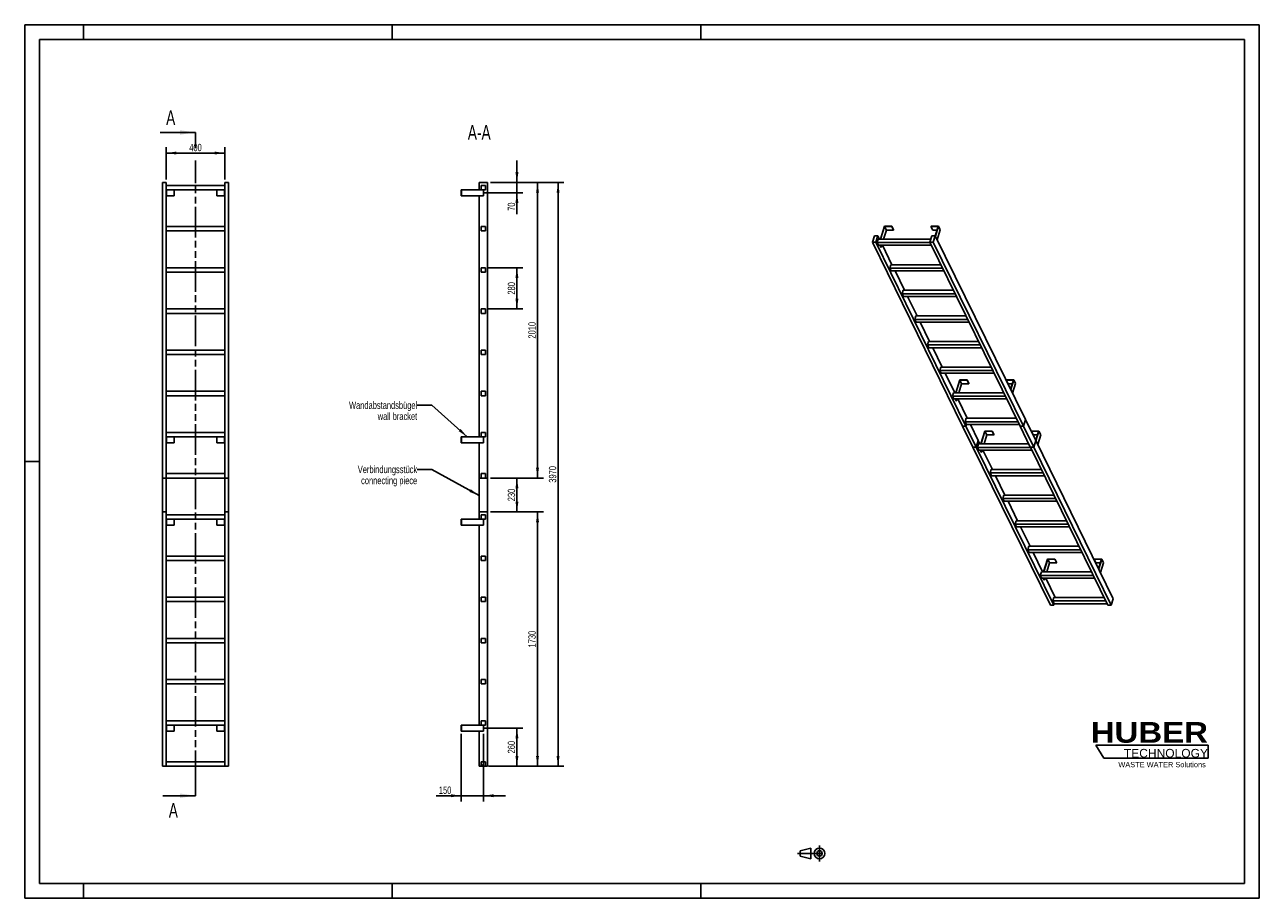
# Model space of a CAD drawing. Header units: millimetres. Extents: x 0 to 8400, y 0 to 5940.
import ezdxf

# ---------------------------------------------------------------- set-up
doc = ezdxf.new("R2010")
doc.units = ezdxf.units.MM
doc.header["$LTSCALE"] = 462
doc.linetypes.add('CENTER', pattern=[0.6, 0.375, -0.075, 0.075, -0.075])
doc.linetypes.add('PHANTOM', pattern=[0.8, 0.45, -0.05, 0.1, -0.05, 0.1, -0.05])
doc.layers.get('0').update_dxf_attribs({"linetype": 'CONTINUOUS'})
for name, color, linetype in [('050_DIMENSIONING', 7, 'CONTINUOUS'), ('053_NOTES', 7, 'CONTINUOUS'), ('HATCHING_BL0', 7, 'CONTINUOUS'), ('HUBER_Logo_BL1', 7, 'CONTINUOUS')]:
    doc.layers.add(name, color=color, linetype=linetype)
doc.styles.get("Standard").update_dxf_attribs({"font": 'txt', "width": 0.7})
doc.styles.add('TEXTSTYLE_2', font='ariblk.ttf')
doc.styles.add('TEXTSTYLE_3', font='arial.ttf')
doc.dimstyles.new('DIMSTYLE_1', dxfattribs={"dimtxt": 50, "dimasz": 70, "dimexe": 2, "dimexo": 1, "dimtad": 1, "dimdec": 1, "dimtxsty": 'STANDARD', "dimblk": '_FILLED', "dimblk1": '_FILLED', "dimblk2": '_FILLED', "dimcen": 0.09, "dimazin": 2, "dimtp": 0.5, "dimtm": 0.5, "dimtfac": 1, "dimtdec": 1, "dimtofl": 0, "dimtmove": 0, "dimatfit": 3, "dimldrblk": '_FILLED', "dimfxl": 1, "dimtolj": 1, "dimarcsym": 0})
doc.dimstyles.new('DIMSTYLE_2', dxfattribs={"dimtxt": 50, "dimasz": 70, "dimexe": 2, "dimexo": 1, "dimtad": 1, "dimdec": 1, "dimtxsty": 'STANDARD', "dimblk": '_FILLED', "dimblk1": '_FILLED', "dimblk2": '_FILLED', "dimcen": 0.09, "dimazin": 2, "dimtp": 0.3, "dimtm": 0.3, "dimtfac": 1, "dimtdec": 1, "dimtofl": 0, "dimtmove": 0, "dimatfit": 3, "dimldrblk": '_FILLED', "dimfxl": 1, "dimtolj": 1, "dimarcsym": 0})
doc.dimstyles.new('DIMSTYLE_3', dxfattribs={"dimtxt": 50, "dimasz": 70, "dimexe": 2, "dimexo": 1, "dimtad": 1, "dimtxsty": 'STANDARD', "dimblk": '_FILLED', "dimblk1": '_FILLED', "dimblk2": '_FILLED', "dimcen": 0.09, "dimazin": 2, "dimtp": 0.5, "dimtm": 0.5, "dimtfac": 1, "dimtofl": 0, "dimtmove": 0, "dimatfit": 3, "dimldrblk": '_FILLED', "dimfxl": 1, "dimtolj": 1, "dimarcsym": 0})
doc.dimstyles.new('DIMSTYLE_4', dxfattribs={"dimtxt": 50, "dimasz": 70, "dimexe": 2, "dimexo": 1, "dimtad": 1, "dimtxsty": 'STANDARD', "dimblk": '_FILLED', "dimblk1": '_FILLED', "dimblk2": '_FILLED', "dimcen": 0.09, "dimazin": 2, "dimtp": 2, "dimtm": 2, "dimtfac": 1, "dimtofl": 0, "dimtmove": 0, "dimatfit": 3, "dimldrblk": '_FILLED', "dimfxl": 1, "dimtolj": 1, "dimarcsym": 0})
doc.dimstyles.new('DIMSTYLE_5', dxfattribs={"dimtxt": 50, "dimasz": 70, "dimexe": 2, "dimexo": 1, "dimtad": 1, "dimtxsty": 'STANDARD', "dimblk": '_FILLED', "dimblk1": '_FILLED', "dimblk2": '_FILLED', "dimcen": 0.09, "dimazin": 2, "dimtp": 1.2, "dimtm": 1.2, "dimtfac": 1, "dimtofl": 0, "dimtmove": 0, "dimatfit": 3, "dimldrblk": '_FILLED', "dimfxl": 1, "dimtolj": 1, "dimarcsym": 0})
doc.dimstyles.new('DIMSTYLE_6', dxfattribs={"dimtxt": 50, "dimasz": 70, "dimexe": 2, "dimexo": 1, "dimtad": 1, "dimdec": 0, "dimtxsty": 'STANDARD', "dimblk": '_FILLED', "dimblk1": '_FILLED', "dimblk2": '_FILLED', "dimcen": 0.09, "dimazin": 2, "dimtp": 0.5, "dimtm": 0.5, "dimtfac": 1, "dimtdec": 0, "dimtofl": 0, "dimtmove": 0, "dimatfit": 3, "dimldrblk": '_FILLED', "dimfxl": 1, "dimtolj": 1, "dimarcsym": 0})
doc.dimstyles.get("Standard").update_dxf_attribs({"dimtxt": 50, "dimasz": 70, "dimexe": 2, "dimexo": 1, "dimtad": 1, "dimtxsty": 'STANDARD', "dimblk": '_FILLED', "dimblk1": '_FILLED', "dimblk2": '_FILLED', "dimcen": 0.09, "dimazin": 2, "dimtol": 1, "dimtp": 0.01, "dimtm": 0.01, "dimtfac": 1, "dimtofl": 0, "dimtmove": 0, "dimatfit": 3, "dimldrblk": '_FILLED', "dimfxl": 1, "dimtolj": 1, "dimarcsym": 0})

# ---------------------------------------------------------------- blocks, each defined once
blk = doc.blocks.new('HUBER_LOGO_BL1', base_point=(7675, 1007.5))
at = {"layer": 'HUBER_Logo_BL1', "color": 5, "linetype": 'CONTINUOUS'}
for p, q in [((8052.9, 1042), (7287.9, 1042)), ((7287.9, 1042), (7341.9, 952)), ((8052.9, 1042), (8052.9, 952)), ((7341.9, 952), (8052.9, 952))]:
    blk.add_line(p, q, dxfattribs=at)
at = {"layer": 'HUBER_Logo_BL1', "color": 2, "linetype": 'CONTINUOUS', "attachment_point": 3, "line_spacing_factor": 0.78}
for s, insert, char_height, width, style in [('HUBER\\P\\fArial;\\H58.5;TECHNOLOGY ', (8050.7, 1198.2), 140.4, 775.343, 'TEXTSTYLE_2'), ('WASTE WATER Solutions', (8036, 927.2), 36, 594.067, 'TEXTSTYLE_3')]:
    blk.add_mtext(s, dxfattribs=dict(at, insert=insert, char_height=char_height, width=width, style=style))
blk = doc.blocks.new('_FILLED')
at = {"color": 0, "linetype": 'BYBLOCK'}
blk.add_solid([(0, 0), (-1, 0.143), (-1, -0.143)], dxfattribs=at)
blk = doc.blocks.new('*D0')
at = {"layer": '050_DIMENSIONING', "color": 2, "linetype": 'CONTINUOUS'}
for p, q in [((962.3, 4887.4), (962.3, 5107.4)), ((962.3, 5067.4), (1162.3, 5067.4)), ((1362.3, 5067.4), (1162.3, 5067.4)), ((1362.3, 4887.4), (1362.3, 5107.4))]:
    blk.add_line(p, q, dxfattribs=at)
at = {"layer": '050_DIMENSIONING', "color": 2, "linetype": 'CONTINUOUS', "xscale": 70, "yscale": 70, "zscale": 70, "rotation": 180}
blk.add_blockref('_FILLED', (962.3, 5067.4), dxfattribs=at)
at = {"layer": '050_DIMENSIONING', "color": 2, "linetype": 'CONTINUOUS', "xscale": 70, "yscale": 70, "zscale": 70}
blk.add_blockref('_FILLED', (1362.3, 5067.4), dxfattribs=at)
at = {"layer": '050_DIMENSIONING', "color": 2, "linetype": 'CONTINUOUS', "insert": (1162.3, 5129.9), "char_height": 50, "width": 176.786, "attachment_point": 2, "line_spacing_factor": 0.9}
blk.add_mtext('400', dxfattribs=at)
blk = doc.blocks.new('*D1')
at = {"layer": '050_DIMENSIONING', "color": 2, "linetype": 'CONTINUOUS'}
for p, q in [((3120.3, 1157.4), (3389.1, 1157.4)), ((3349.1, 1157.4), (3349.1, 1027.4)), ((3349.1, 897.4), (3349.1, 1027.4)), ((3169.1, 897.4), (3389.1, 897.4))]:
    blk.add_line(p, q, dxfattribs=at)
at = {"layer": '050_DIMENSIONING', "color": 2, "linetype": 'CONTINUOUS', "xscale": 70, "yscale": 70, "zscale": 70}
for p, rotation in [((3349.1, 1157.4), 90), ((3349.1, 897.4), 270)]:
    blk.add_blockref('_FILLED', p, dxfattribs=dict(at, rotation=rotation))
at = {"layer": '050_DIMENSIONING', "color": 2, "linetype": 'CONTINUOUS', "insert": (3286.6, 1027.4), "char_height": 50, "width": 176.786, "attachment_point": 2, "rotation": 90, "line_spacing_factor": 0.9}
blk.add_mtext('260', dxfattribs=at)
blk = doc.blocks.new('*D2')
at = {"layer": '050_DIMENSIONING', "color": 2, "linetype": 'CONTINUOUS'}
for p, q in [((3349.1, 4867.4), (3349.1, 5017.4)), ((3349.1, 5017.4), (3349.1, 4832.4)), ((3125.7, 4797.4), (3389.1, 4797.4)), ((3169.1, 4867.4), (3389.1, 4867.4)), ((3349.1, 4652.5), (3349.1, 4832.4)), ((3349.1, 4797.4), (3349.1, 4652.5))]:
    blk.add_line(p, q, dxfattribs=at)
at = {"layer": '050_DIMENSIONING', "color": 2, "linetype": 'CONTINUOUS', "xscale": 70, "yscale": 70, "zscale": 70}
for p, rotation in [((3349.1, 4867.4), 270), ((3349.1, 4797.4), 90)]:
    blk.add_blockref('_FILLED', p, dxfattribs=dict(at, rotation=rotation))
at = {"layer": '050_DIMENSIONING', "color": 2, "linetype": 'CONTINUOUS', "insert": (3286.6, 4731.1), "char_height": 50, "width": 117.857, "attachment_point": 3, "rotation": 90, "line_spacing_factor": 0.9}
blk.add_mtext('70', dxfattribs=at)
blk = doc.blocks.new('*D3')
at = {"layer": '050_DIMENSIONING', "color": 2, "linetype": 'CONTINUOUS'}
for p, q in [((2970.6, 1117.4), (2970.6, 657.4)), ((3120.6, 1117.4), (3120.6, 657.4)), ((2970.6, 697.4), (2799.2, 697.4)), ((2799.2, 697.4), (3045.6, 697.4)), ((3270.6, 697.4), (3045.6, 697.4)), ((3120.6, 697.4), (3270.6, 697.4))]:
    blk.add_line(p, q, dxfattribs=at)
at = {"layer": '050_DIMENSIONING', "color": 2, "linetype": 'CONTINUOUS', "xscale": 70, "yscale": 70, "zscale": 70}
blk.add_blockref('_FILLED', (2970.6, 697.4), dxfattribs=at)
at = {"layer": '050_DIMENSIONING', "color": 2, "linetype": 'CONTINUOUS', "xscale": 70, "yscale": 70, "zscale": 70, "rotation": 180}
blk.add_blockref('_FILLED', (3120.6, 697.4), dxfattribs=at)
at = {"layer": '050_DIMENSIONING', "color": 2, "linetype": 'CONTINUOUS', "insert": (2902.8, 759.9), "char_height": 50, "width": 155.357, "attachment_point": 3, "line_spacing_factor": 0.9}
blk.add_mtext('150', dxfattribs=at)
blk = doc.blocks.new('*D4')
at = {"layer": '050_DIMENSIONING', "color": 2, "linetype": 'CONTINUOUS'}
for p, q in [((3155.6, 4287.4), (3389.1, 4287.4)), ((3349.1, 4287.4), (3349.1, 4147.4)), ((3349.1, 4007.4), (3349.1, 4147.4)), ((3155.6, 4007.4), (3389.1, 4007.4))]:
    blk.add_line(p, q, dxfattribs=at)
at = {"layer": '050_DIMENSIONING', "color": 2, "linetype": 'CONTINUOUS', "xscale": 70, "yscale": 70, "zscale": 70}
for p, rotation in [((3349.1, 4287.4), 90), ((3349.1, 4007.4), 270)]:
    blk.add_blockref('_FILLED', p, dxfattribs=dict(at, rotation=rotation))
at = {"layer": '050_DIMENSIONING', "color": 2, "linetype": 'CONTINUOUS', "insert": (3286.6, 4147.4), "char_height": 50, "width": 176.786, "attachment_point": 2, "rotation": 90, "line_spacing_factor": 0.9}
blk.add_mtext('280', dxfattribs=at)
blk = doc.blocks.new('*D5')
at = {"layer": '050_DIMENSIONING', "color": 2, "linetype": 'CONTINUOUS'}
for p, q in [((3169.1, 4867.4), (3529.1, 4867.4)), ((3489.1, 4867.4), (3489.1, 3862.4)), ((3489.1, 2857.4), (3489.1, 3862.4)), ((3169.1, 2857.4), (3529.1, 2857.4))]:
    blk.add_line(p, q, dxfattribs=at)
at = {"layer": '050_DIMENSIONING', "color": 2, "linetype": 'CONTINUOUS', "xscale": 70, "yscale": 70, "zscale": 70}
for p, rotation in [((3489.1, 4867.4), 90), ((3489.1, 2857.4), 270)]:
    blk.add_blockref('_FILLED', p, dxfattribs=dict(at, rotation=rotation))
at = {"layer": '050_DIMENSIONING', "color": 2, "linetype": 'CONTINUOUS', "insert": (3426.6, 3862.4), "char_height": 50, "width": 219.643, "attachment_point": 2, "rotation": 90, "line_spacing_factor": 0.9}
blk.add_mtext('2010', dxfattribs=at)
blk = doc.blocks.new('*D6')
at = {"layer": '050_DIMENSIONING', "color": 2, "linetype": 'CONTINUOUS'}
for p, q in [((3169.1, 2627.4), (3529.1, 2627.4)), ((3489.1, 2627.4), (3489.1, 1762.4)), ((3489.1, 897.4), (3489.1, 1762.4)), ((3169.1, 897.4), (3529.1, 897.4))]:
    blk.add_line(p, q, dxfattribs=at)
at = {"layer": '050_DIMENSIONING', "color": 2, "linetype": 'CONTINUOUS', "xscale": 70, "yscale": 70, "zscale": 70}
for p, rotation in [((3489.1, 2627.4), 90), ((3489.1, 897.4), 270)]:
    blk.add_blockref('_FILLED', p, dxfattribs=dict(at, rotation=rotation))
at = {"layer": '050_DIMENSIONING', "color": 2, "linetype": 'CONTINUOUS', "insert": (3426.6, 1762.4), "char_height": 50, "width": 214.286, "attachment_point": 2, "rotation": 90, "line_spacing_factor": 0.9}
blk.add_mtext('1730', dxfattribs=at)
blk = doc.blocks.new('*D7')
at = {"layer": '050_DIMENSIONING', "color": 2, "linetype": 'CONTINUOUS'}
for p, q in [((3169.1, 4867.4), (3669.1, 4867.4)), ((3629.1, 4867.4), (3629.1, 2882.4)), ((3629.1, 897.4), (3629.1, 2882.4)), ((3155.6, 897.4), (3669.1, 897.4))]:
    blk.add_line(p, q, dxfattribs=at)
at = {"layer": '050_DIMENSIONING', "color": 2, "linetype": 'CONTINUOUS', "xscale": 70, "yscale": 70, "zscale": 70}
for p, rotation in [((3629.1, 4867.4), 90), ((3629.1, 897.4), 270)]:
    blk.add_blockref('_FILLED', p, dxfattribs=dict(at, rotation=rotation))
at = {"layer": '050_DIMENSIONING', "color": 2, "linetype": 'CONTINUOUS', "insert": (3566.6, 2882.4), "char_height": 50, "width": 230.357, "attachment_point": 2, "rotation": 90, "line_spacing_factor": 0.9}
blk.add_mtext('3970', dxfattribs=at)
blk = doc.blocks.new('*D8')
at = {"layer": '050_DIMENSIONING', "color": 2, "linetype": 'CONTINUOUS'}
for p, q in [((3169.1, 2857.3), (3389.1, 2857.3)), ((3349.1, 2857.3), (3349.1, 2742.4)), ((3349.1, 2627.5), (3349.1, 2742.4)), ((3169.1, 2627.5), (3389.1, 2627.5))]:
    blk.add_line(p, q, dxfattribs=at)
at = {"layer": '050_DIMENSIONING', "color": 2, "linetype": 'CONTINUOUS', "xscale": 70, "yscale": 70, "zscale": 70}
for p, rotation in [((3349.1, 2857.3), 90), ((3349.1, 2627.5), 270)]:
    blk.add_blockref('_FILLED', p, dxfattribs=dict(at, rotation=rotation))
at = {"layer": '050_DIMENSIONING', "color": 2, "linetype": 'CONTINUOUS', "insert": (3286.6, 2742.4), "char_height": 50, "width": 171.429, "attachment_point": 2, "rotation": 90, "line_spacing_factor": 0.9}
blk.add_mtext('230', dxfattribs=at)
blk = doc.blocks.new('PROJEKTIONSMETHODE_1_BL2', base_point=(5360, 305))
at = {"color": 2, "linetype": 'CONTINUOUS'}
for p, q in [((5275.7, 323.3), (5349, 341.7)), ((5349, 268.3), (5349, 341.7)), ((5275.7, 286.7), (5275.7, 323.3)), ((5275.7, 286.7), (5349, 268.3))]:
    blk.add_line(p, q, dxfattribs=at)
at = {"color": 2, "linetype": 'CENTER'}
for p, q in [((5407.7, 360), (5407.7, 250)), ((5257.3, 305), (5462.7, 305))]:
    blk.add_line(p, q, dxfattribs=at)
at = {"color": 2, "linetype": 'CONTINUOUS'}
for radius in [36.7, 18.3]:
    blk.add_circle((5407.7, 305), radius, dxfattribs=at)
blk = doc.blocks.new('XSEC_FILLED')
at = {"color": 0, "linetype": 'BYBLOCK'}
blk.add_solid([(0, 0), (-1, 0.143), (-1, -0.143)], dxfattribs=at)
blk = doc.blocks.new('HATCHING_BL0', base_point=(1042.6, 2952.4))
at = {"layer": 'HATCHING_BL0', "color": 7, "linetype": 'PHANTOM'}
for p, q in [((1162.3, 5107.4), (1162.3, 5207.4)), ((1162.3, 5099.8), (1162.3, 5107.4)), ((1162.3, 797.4), (1162.3, 5016.6)), ((1162.3, 697.4), (1162.3, 797.4))]:
    blk.add_line(p, q, dxfattribs=at)
at = {"layer": 'HATCHING_BL0', "color": 7, "linetype": 'CONTINUOUS', "char_height": 100, "width": 128.571, "attachment_point": 1, "line_spacing_factor": 0.9}
for insert in [(962.2, 5357.4), (980.2, 647.4)]:
    blk.add_mtext('A', dxfattribs=dict(at, insert=insert))
at = {"layer": 'HATCHING_BL0', "color": 7, "linetype": 'CONTINUOUS'}
for points in [[(1162.3, 5207.4), (922.9, 5207.4)], [(1162.3, 697.4), (940.9, 697.4)]]:
    blk.add_leader(points, dimstyle='STANDARD', override={"dimasz": 105, "dimtad": 0, "dimldrblk": 'XSEC_FILLED'}, dxfattribs=at)

msp = doc.modelspace()

# ---------------------------------------------------------------- hatches: boundary and pattern name
at = {"linetype": 'CONTINUOUS'}
h = msp.add_hatch(dxfattribs=at)
h.set_pattern_fill('ANSI31', color=2, angle=90, style=0, pattern_type=2)
h.set_pattern_definition([(135, (3120.6, 897.42), (-239.54, -239.54), [])])
edge = h.paths.add_edge_path()
edge.add_line((3135.594, 897.417), (3105.594, 897.417))
edge.add_line((3105.594, 897.417), (3105.594, 927.417))
edge.add_line((3105.594, 927.417), (3135.594, 927.417))
edge.add_line((3135.594, 897.417), (3135.594, 927.417))
edge = h.paths.add_edge_path()
edge.add_line((3105.594, 1177.417), (3105.594, 1207.417))
edge.add_line((3105.594, 1207.417), (3135.594, 1207.417))
edge.add_line((3135.594, 1177.417), (3135.594, 1207.417))
edge.add_line((3105.594, 1177.417), (3135.594, 1177.417))
edge = h.paths.add_edge_path()
edge.add_line((3105.594, 1457.417), (3105.594, 1487.417))
edge.add_line((3105.594, 1487.417), (3135.594, 1487.417))
edge.add_line((3135.594, 1457.417), (3135.594, 1487.417))
edge.add_line((3105.594, 1457.417), (3135.594, 1457.417))
edge = h.paths.add_edge_path()
edge.add_line((3105.594, 1737.417), (3105.594, 1767.417))
edge.add_line((3105.594, 1767.417), (3135.594, 1767.417))
edge.add_line((3135.594, 1737.417), (3135.594, 1767.417))
edge.add_line((3105.594, 1737.417), (3135.594, 1737.417))
edge = h.paths.add_edge_path()
edge.add_line((3105.594, 2017.417), (3105.594, 2047.417))
edge.add_line((3105.594, 2047.417), (3135.594, 2047.417))
edge.add_line((3135.594, 2017.417), (3135.594, 2047.417))
edge.add_line((3105.594, 2017.417), (3135.594, 2017.417))
edge = h.paths.add_edge_path()
edge.add_line((3105.594, 2297.417), (3105.594, 2327.417))
edge.add_line((3105.594, 2327.417), (3135.594, 2327.417))
edge.add_line((3135.594, 2297.417), (3135.594, 2327.417))
edge.add_line((3105.594, 2297.417), (3135.594, 2297.417))
edge = h.paths.add_edge_path()
edge.add_line((3105.594, 2577.417), (3105.594, 2607.417))
edge.add_line((3105.594, 2607.417), (3135.594, 2607.417))
edge.add_line((3135.594, 2577.417), (3135.594, 2607.417))
edge.add_line((3105.594, 2577.417), (3135.594, 2577.417))
edge = h.paths.add_edge_path()
edge.add_line((3105.594, 2857.417), (3105.594, 2887.417))
edge.add_line((3105.594, 2887.417), (3135.594, 2887.417))
edge.add_line((3135.594, 2857.417), (3135.594, 2887.417))
edge.add_line((3105.594, 2857.417), (3135.594, 2857.417))
edge = h.paths.add_edge_path()
edge.add_line((3105.594, 3137.417), (3105.594, 3167.417))
edge.add_line((3105.594, 3167.417), (3135.594, 3167.417))
edge.add_line((3135.594, 3137.417), (3135.594, 3167.417))
edge.add_line((3105.594, 3137.417), (3135.594, 3137.417))
edge = h.paths.add_edge_path()
edge.add_line((3105.594, 3417.417), (3105.594, 3447.417))
edge.add_line((3105.594, 3447.417), (3135.594, 3447.417))
edge.add_line((3135.594, 3417.417), (3135.594, 3447.417))
edge.add_line((3105.594, 3417.417), (3135.594, 3417.417))
edge = h.paths.add_edge_path()
edge.add_line((3105.594, 3697.417), (3105.594, 3727.417))
edge.add_line((3105.594, 3727.417), (3135.594, 3727.417))
edge.add_line((3135.594, 3697.417), (3135.594, 3727.417))
edge.add_line((3105.594, 3697.417), (3135.594, 3697.417))
edge = h.paths.add_edge_path()
edge.add_line((3105.594, 3977.417), (3105.594, 4007.417))
edge.add_line((3105.594, 4007.417), (3135.594, 4007.417))
edge.add_line((3135.594, 3977.417), (3135.594, 4007.417))
edge.add_line((3105.594, 3977.417), (3135.594, 3977.417))
edge = h.paths.add_edge_path()
edge.add_line((3105.594, 4257.417), (3105.594, 4287.417))
edge.add_line((3105.594, 4287.417), (3135.594, 4287.417))
edge.add_line((3135.594, 4257.417), (3135.594, 4287.417))
edge.add_line((3105.594, 4257.417), (3135.594, 4257.417))
edge = h.paths.add_edge_path()
edge.add_line((3105.594, 4537.417), (3105.594, 4567.417))
edge.add_line((3105.594, 4567.417), (3135.594, 4567.417))
edge.add_line((3135.594, 4537.417), (3135.594, 4567.417))
edge.add_line((3105.594, 4537.417), (3135.594, 4537.417))
edge = h.paths.add_edge_path()
edge.add_line((3105.594, 4817.417), (3105.594, 4847.417))
edge.add_line((3105.594, 4847.417), (3135.594, 4847.417))
edge.add_line((3135.594, 4817.417), (3135.594, 4847.417))
edge.add_line((3105.594, 4817.417), (3135.594, 4817.417))

# ---------------------------------------------------------------- linework, layer by layer
at = {"color": 7, "linetype": 'CONTINUOUS'}
for p, q in [((0, 5940), (8400, 5940)), ((0, 0), (0, 5940)), ((8400, 0), (8400, 5940)), ((937.255, 4867.417), (962.255, 4867.417)), ((937.255, 2857.417), (937.255, 4867.417)), ((962.255, 2857.417), (962.255, 4867.417)), ((1362.255, 4847.417), (962.255, 4847.417)), ((962.255, 4817.417), (1362.255, 4817.417)), ((964.255, 4817.417), (964.255, 4777.417)), ((1017.255, 4817.417), (1017.255, 4777.417)), ((1307.255, 4817.417), (1307.255, 4777.417)), ((1360.255, 4817.417), (1360.255, 4777.417)), ((1362.255, 4867.417), (1387.255, 4867.417)), ((1362.255, 2857.417), (1362.255, 4867.417)), ((1387.255, 2857.417), (1387.255, 4867.417)), ((2970.594, 4817.417), (2972.594, 4817.417)), ((2970.594, 4817.417), (2970.594, 4777.417)), ((2972.594, 4817.417), (3105.594, 4817.417)), ((2972.594, 4817.417), (2972.594, 4777.417)), ((3092.094, 4817.417), (3092.094, 4867.417)), ((3092.094, 4867.417), (3149.094, 4867.417)), ((3105.594, 4847.417), (3135.594, 4847.417)), ((3105.594, 4817.417), (3105.594, 4847.417)), ((3105.594, 4817.417), (3135.594, 4817.417)), ((3120.594, 4817.417), (3120.594, 4777.417)), ((3135.594, 4817.417), (3135.594, 4847.417)), ((3149.094, 2857.417), (3149.094, 4867.417)), ((962.255, 4777.417), (964.255, 4777.417)), ((964.255, 4777.417), (1017.255, 4777.417)), ((1307.255, 4777.417), (1360.255, 4777.417)), ((1360.255, 4777.417), (1362.255, 4777.417)), ((2970.594, 4777.417), (2972.594, 4777.417)), ((3120.594, 4777.417), (2972.594, 4777.417)), ((3092.094, 3137.417), (3092.094, 4777.417)), ((1362.255, 4567.417), (962.255, 4567.417)), ((962.255, 4537.417), (1362.255, 4537.417)), ((3105.594, 4567.417), (3135.594, 4567.417)), ((3105.594, 4537.417), (3105.594, 4567.417)), ((3105.594, 4537.417), (3135.594, 4537.417)), ((3135.594, 4537.417), (3135.594, 4567.417)), ((5848.868, 4569.161), (5821.952, 4482.06)), ((5823.794, 4482.06), (5850.226, 4567.594)), ((5862.428, 4542.73), (5843.679, 4482.06)), ((5899.526, 4569.161), (5848.868, 4569.161)), ((5850.226, 4567.594), (5862.428, 4542.73)), ((5850.226, 4567.594), (5899.042, 4567.594)), ((5862.428, 4542.73), (5911.244, 4542.73)), ((5899.042, 4567.594), (5899.526, 4569.161)), ((5899.042, 4567.594), (5911.244, 4542.73)), ((5899.526, 4569.161), (5911.728, 4544.296)), ((5911.244, 4542.73), (5911.728, 4544.296)), ((6166.634, 4569.161), (6166.15, 4567.594)), ((6166.15, 4567.594), (6178.351, 4542.73)), ((6166.15, 4567.594), (6214.966, 4567.594)), ((6217.292, 4569.161), (6166.634, 4569.161)), ((6178.351, 4542.73), (6207.282, 4542.73)), ((6214.966, 4567.594), (6195.645, 4505.071)), ((6196.779, 4502.779), (6217.292, 4569.161)), ((6208.98, 4477.914), (6229.494, 4544.296)), ((6217.292, 4569.161), (6229.494, 4544.296)), ((5781.178, 4505.067), (5767.38, 4460.418)), ((6380.515, 3210.981), (5767.38, 4460.418)), ((5767.38, 4460.418), (5790.407, 4460.418)), ((5804.205, 4505.067), (5781.178, 4505.067)), ((5790.407, 4460.418), (5804.205, 4505.067)), ((6403.541, 3210.981), (5790.407, 4460.418)), ((5807.038, 4482.06), (5799.776, 4458.56)), ((5808.927, 4439.912), (5799.776, 4458.56)), ((6159.743, 4458.56), (5799.776, 4458.56)), ((5815.495, 4482.06), (5804.205, 4505.067)), ((6165.519, 4482.06), (5807.038, 4482.06)), ((6172.629, 4505.067), (6158.831, 4460.418)), ((6771.966, 3210.981), (6158.831, 4460.418)), ((6158.831, 4460.418), (6181.858, 4460.418)), ((6195.656, 4505.067), (6172.629, 4505.067)), ((6181.858, 4460.418), (6195.656, 4505.067)), ((6794.992, 3210.981), (6181.858, 4460.418)), ((6808.79, 3255.631), (6195.656, 4505.067)), ((5808.927, 4439.912), (6168.894, 4439.912)), ((5824.76, 4426.797), (5818.324, 4439.912)), ((5820.166, 4439.912), (5826.602, 4426.797)), ((5824.76, 4426.797), (5826.602, 4426.797)), ((5830.654, 4439.912), (5826.602, 4426.797)), ((5900.907, 4308.009), (5836.178, 4439.912)), ((1362.255, 4287.417), (962.255, 4287.417)), ((3105.594, 4287.417), (3135.594, 4287.417)), ((3105.594, 4257.417), (3105.594, 4287.417)), ((3135.594, 4257.417), (3135.594, 4287.417)), ((5892.449, 4308.009), (5885.187, 4284.509)), ((5894.339, 4265.861), (5885.187, 4284.509)), ((6245.155, 4284.509), (5885.187, 4284.509)), ((6233.622, 4308.009), (5892.449, 4308.009)), ((962.255, 4257.417), (1362.255, 4257.417)), ((3105.594, 4257.417), (3135.594, 4257.417)), ((5894.339, 4265.861), (6254.306, 4265.861)), ((5986.318, 4133.958), (5921.59, 4265.861)), ((5977.861, 4133.958), (5970.599, 4110.459)), ((6319.034, 4133.958), (5977.861, 4133.958)), ((5979.75, 4091.81), (5970.599, 4110.459)), ((6330.566, 4110.459), (5970.599, 4110.459)), ((5979.75, 4091.81), (6339.717, 4091.81)), ((6071.73, 3959.908), (6007.002, 4091.81)), ((1362.255, 4007.417), (962.255, 4007.417)), ((962.255, 3977.417), (1362.255, 3977.417)), ((3105.594, 4007.417), (3135.594, 4007.417)), ((3105.594, 3977.417), (3105.594, 4007.417)), ((3105.594, 3977.417), (3135.594, 3977.417)), ((3135.594, 3977.417), (3135.594, 4007.417)), ((6063.273, 3959.908), (6056.011, 3936.408)), ((6404.446, 3959.908), (6063.273, 3959.908)), ((6065.162, 3917.76), (6056.011, 3936.408)), ((6415.978, 3936.408), (6056.011, 3936.408)), ((6065.162, 3917.76), (6425.129, 3917.76)), ((6157.142, 3785.857), (6092.413, 3917.76)), ((6148.685, 3785.857), (6141.423, 3762.357)), ((6489.858, 3785.857), (6148.685, 3785.857)), ((1362.255, 3727.417), (962.255, 3727.417)), ((962.255, 3697.417), (1362.255, 3697.417)), ((3105.594, 3727.417), (3135.594, 3727.417)), ((3105.594, 3697.417), (3105.594, 3727.417)), ((3105.594, 3697.417), (3135.594, 3697.417)), ((3135.594, 3697.417), (3135.594, 3727.417)), ((6150.574, 3743.709), (6141.423, 3762.357)), ((6501.39, 3762.357), (6141.423, 3762.357)), ((6150.574, 3743.709), (6510.541, 3743.709)), ((6242.554, 3611.806), (6177.825, 3743.709)), ((6234.096, 3611.806), (6226.834, 3588.306)), ((6235.986, 3569.658), (6226.834, 3588.306)), ((6586.801, 3588.306), (6226.834, 3588.306)), ((6575.269, 3611.806), (6234.096, 3611.806)), ((6235.986, 3569.658), (6595.953, 3569.658)), ((6327.965, 3437.755), (6263.237, 3569.658)), ((1362.255, 3447.417), (962.255, 3447.417)), ((3105.594, 3417.417), (3105.594, 3447.417)), ((3105.594, 3447.417), (3135.594, 3447.417)), ((3135.594, 3417.417), (3135.594, 3447.417)), ((6361.338, 3524.856), (6334.422, 3437.755)), ((6336.264, 3437.755), (6362.696, 3523.289)), ((6356.15, 3437.755), (6374.898, 3498.425)), ((6411.997, 3524.856), (6361.338, 3524.856)), ((6374.898, 3498.425), (6362.696, 3523.289)), ((6362.696, 3523.289), (6411.512, 3523.289)), ((6374.898, 3498.425), (6423.714, 3498.425)), ((6411.512, 3523.289), (6411.997, 3524.856)), ((6423.714, 3498.425), (6411.512, 3523.289)), ((6424.198, 3499.992), (6411.997, 3524.856)), ((6423.714, 3498.425), (6424.198, 3499.992)), ((6679.104, 3524.856), (6678.62, 3523.289)), ((6690.822, 3498.425), (6678.62, 3523.289)), ((6678.62, 3523.289), (6727.436, 3523.289)), ((6729.763, 3524.856), (6679.104, 3524.856)), ((6690.822, 3498.425), (6719.753, 3498.425)), ((6727.436, 3523.289), (6708.119, 3460.777)), ((6709.249, 3458.474), (6729.763, 3524.856)), ((6721.451, 3433.61), (6741.964, 3499.992)), ((6741.964, 3499.992), (6729.763, 3524.856)), ((962.255, 3417.417), (1362.255, 3417.417)), ((3105.594, 3417.417), (3135.594, 3417.417)), ((6319.508, 3437.755), (6312.246, 3414.255)), ((6321.397, 3395.607), (6312.246, 3414.255)), ((6672.213, 3414.255), (6312.246, 3414.255)), ((6660.681, 3437.755), (6319.508, 3437.755)), ((6321.397, 3395.607), (6681.364, 3395.607)), ((6337.23, 3382.493), (6330.794, 3395.607)), ((6339.072, 3382.493), (6332.636, 3395.607)), ((6337.23, 3382.493), (6339.072, 3382.493)), ((6339.072, 3382.493), (6343.125, 3395.607)), ((6413.377, 3263.705), (6348.649, 3395.607)), ((6380.515, 3210.981), (6380.564, 3210.981)), ((6380.56, 3210.967), (6380.545, 3210.919)), ((6450.644, 3068.073), (6380.545, 3210.919)), ((6380.545, 3210.919), (6403.572, 3210.919)), ((6380.564, 3210.981), (6380.56, 3210.967)), ((6380.564, 3210.981), (6403.541, 3210.981)), ((6404.92, 3263.705), (6397.658, 3240.205)), ((6406.809, 3221.556), (6397.658, 3240.205)), ((6757.625, 3240.205), (6397.658, 3240.205)), ((6403.541, 3210.981), (6406.809, 3221.556)), ((6403.572, 3210.919), (6403.586, 3210.967)), ((6473.67, 3068.073), (6403.572, 3210.919)), ((6403.586, 3210.967), (6406.854, 3221.542)), ((6746.093, 3263.705), (6404.92, 3263.705)), ((6406.809, 3221.556), (6766.776, 3221.556)), ((6406.854, 3221.542), (6406.859, 3221.556)), ((6487.468, 3112.723), (6434.06, 3221.556)), ((6771.966, 3210.981), (6772.015, 3210.981)), ((6772.011, 3210.967), (6771.996, 3210.919)), ((6842.095, 3068.073), (6771.996, 3210.919)), ((6771.996, 3210.919), (6795.023, 3210.919)), ((6772.015, 3210.981), (6772.011, 3210.967)), ((6772.015, 3210.981), (6794.992, 3210.981)), ((6794.992, 3210.981), (6808.771, 3255.569)), ((6795.023, 3210.919), (6795.037, 3210.967)), ((6865.121, 3068.073), (6795.023, 3210.919)), ((6795.037, 3210.967), (6808.82, 3255.569)), ((6808.771, 3255.569), (6808.775, 3255.583)), ((6808.82, 3255.569), (6808.771, 3255.569)), ((6808.775, 3255.583), (6808.79, 3255.631)), ((6878.919, 3112.723), (6808.82, 3255.569)), ((1362.255, 3167.417), (962.255, 3167.417)), ((962.255, 3137.417), (1362.255, 3137.417)), ((964.255, 3097.417), (964.255, 3137.417)), ((1017.255, 3097.417), (1017.255, 3137.417)), ((1307.255, 3097.417), (1307.255, 3137.417)), ((1360.255, 3097.417), (1360.255, 3137.417)), ((2970.594, 3137.417), (2972.594, 3137.417)), ((2970.594, 3097.417), (2970.594, 3137.417)), ((2972.594, 3137.417), (3105.594, 3137.417)), ((2972.594, 3097.417), (2972.594, 3137.417)), ((3105.594, 3137.417), (3105.594, 3167.417)), ((3105.594, 3167.417), (3135.594, 3167.417)), ((3105.594, 3137.417), (3135.594, 3137.417)), ((3120.594, 3097.417), (3120.594, 3137.417)), ((3135.594, 3137.417), (3135.594, 3167.417)), ((6473.67, 3068.073), (6487.449, 3112.661)), ((6473.716, 3068.059), (6487.499, 3112.661)), ((6487.449, 3112.661), (6487.453, 3112.675)), ((6487.499, 3112.661), (6487.449, 3112.661)), ((6487.453, 3112.675), (6487.468, 3112.723)), ((6498.789, 3089.654), (6487.499, 3112.661)), ((6532.162, 3176.755), (6505.245, 3089.654)), ((6507.088, 3089.654), (6533.52, 3175.188)), ((6526.973, 3089.654), (6545.721, 3150.323)), ((6582.82, 3176.755), (6532.162, 3176.755)), ((6533.52, 3175.188), (6582.336, 3175.188)), ((6533.52, 3175.188), (6545.721, 3150.323)), ((6545.721, 3150.323), (6594.538, 3150.323)), ((6582.336, 3175.188), (6582.82, 3176.755)), ((6582.336, 3175.188), (6594.538, 3150.323)), ((6582.82, 3176.755), (6595.022, 3151.89)), ((6594.538, 3150.323), (6595.022, 3151.89)), ((6849.928, 3176.755), (6849.444, 3175.188)), ((6849.444, 3175.188), (6861.645, 3150.323)), ((6849.444, 3175.188), (6898.26, 3175.188)), ((6900.586, 3176.755), (6849.928, 3176.755)), ((6861.645, 3150.323), (6890.576, 3150.323)), ((6865.121, 3068.073), (6878.9, 3112.661)), ((6865.167, 3068.059), (6878.949, 3112.661)), ((6878.9, 3112.661), (6878.904, 3112.675)), ((6878.949, 3112.661), (6878.9, 3112.661)), ((6878.904, 3112.675), (6878.919, 3112.723)), ((6878.953, 3112.712), (6878.939, 3112.664)), ((7406.672, 2037.276), (6878.949, 3112.661)), ((6898.26, 3175.188), (6878.953, 3112.712)), ((6880.072, 3110.372), (6900.586, 3176.755)), ((6892.274, 3085.508), (6912.788, 3151.89)), ((6900.586, 3176.755), (6912.788, 3151.89)), ((962.255, 3097.417), (964.255, 3097.417)), ((964.255, 3097.417), (1017.255, 3097.417)), ((1307.255, 3097.417), (1360.255, 3097.417)), ((1360.255, 3097.417), (1362.255, 3097.417)), ((2970.594, 3097.417), (2972.594, 3097.417)), ((2972.594, 3097.417), (3120.594, 3097.417)), ((3092.094, 2857.417), (3092.094, 3097.417)), ((6450.644, 3068.073), (6450.693, 3068.073)), ((6450.689, 3068.059), (6450.674, 3068.011)), ((6978.397, 1992.626), (6450.674, 3068.011)), ((6450.674, 3068.011), (6473.701, 3068.011)), ((6450.693, 3068.073), (6450.689, 3068.059)), ((6450.693, 3068.073), (6473.67, 3068.073)), ((6473.701, 3068.011), (6473.716, 3068.059)), ((7001.423, 1992.626), (6473.701, 3068.011)), ((6490.331, 3089.654), (6483.069, 3066.154)), ((6492.221, 3047.506), (6483.069, 3066.154)), ((6843.037, 3066.154), (6483.069, 3066.154)), ((6831.505, 3089.654), (6490.331, 3089.654)), ((6492.221, 3047.506), (6852.188, 3047.506)), ((6501.618, 3047.506), (6508.053, 3034.391)), ((6503.46, 3047.506), (6509.896, 3034.391)), ((6508.053, 3034.391), (6509.896, 3034.391)), ((6509.896, 3034.391), (6513.948, 3047.506)), ((6584.201, 2915.603), (6519.472, 3047.506)), ((6842.095, 3068.073), (6842.144, 3068.073)), ((6842.14, 3068.059), (6842.125, 3068.011)), ((7369.848, 1992.626), (6842.125, 3068.011)), ((6842.125, 3068.011), (6865.152, 3068.011)), ((6842.144, 3068.073), (6842.14, 3068.059)), ((6842.144, 3068.073), (6865.121, 3068.073)), ((6865.152, 3068.011), (6865.167, 3068.059)), ((7392.874, 1992.626), (6865.152, 3068.011)), ((937.255, 2857.417), (962.255, 2857.417)), ((937.255, 2857.317), (962.255, 2857.317)), ((937.255, 2627.517), (937.255, 2857.317)), ((1362.255, 2887.417), (962.255, 2887.417)), ((962.255, 2857.417), (1362.255, 2857.417)), ((962.255, 2627.517), (962.255, 2857.317)), ((1362.255, 2857.417), (1387.255, 2857.417)), ((1362.255, 2627.517), (1362.255, 2857.317)), ((1362.255, 2857.317), (1387.255, 2857.317)), ((1387.255, 2627.517), (1387.255, 2857.317)), ((3092.094, 2857.417), (3105.594, 2857.417)), ((3092.094, 2627.517), (3092.094, 2857.317)), ((3092.094, 2857.317), (3149.094, 2857.317)), ((3105.594, 2857.417), (3105.594, 2887.417)), ((3105.594, 2887.417), (3135.594, 2887.417)), ((3105.594, 2857.417), (3135.594, 2857.417)), ((3135.594, 2857.417), (3135.594, 2887.417)), ((3135.594, 2857.417), (3149.094, 2857.417)), ((3149.094, 2627.517), (3149.094, 2857.317)), ((6575.743, 2915.603), (6568.481, 2892.103)), ((6577.632, 2873.455), (6568.481, 2892.103)), ((6928.448, 2892.103), (6568.481, 2892.103)), ((6916.916, 2915.603), (6575.743, 2915.603)), ((6577.632, 2873.455), (6937.6, 2873.455)), ((6669.612, 2741.552), (6604.884, 2873.455)), ((6661.155, 2741.552), (6653.893, 2718.052)), ((7013.86, 2718.052), (6653.893, 2718.052)), ((6663.044, 2699.404), (6653.893, 2718.052)), ((7002.328, 2741.552), (6661.155, 2741.552)), ((6663.044, 2699.404), (7023.011, 2699.404)), ((6755.024, 2567.501), (6690.296, 2699.404)), ((937.255, 2627.517), (962.255, 2627.517)), ((937.255, 2627.417), (962.255, 2627.417)), ((937.255, 897.417), (937.255, 2627.417)), ((962.255, 897.417), (962.255, 2627.417)), ((1362.255, 2607.417), (962.255, 2607.417)), ((1362.255, 2627.517), (1387.255, 2627.517)), ((1362.255, 897.417), (1362.255, 2627.417)), ((1362.255, 2627.417), (1387.255, 2627.417)), ((1387.255, 897.417), (1387.255, 2627.417)), ((3092.094, 2627.517), (3149.094, 2627.517)), ((3092.094, 2627.417), (3149.094, 2627.417)), ((3092.094, 2577.417), (3092.094, 2627.417)), ((3105.594, 2577.417), (3105.594, 2607.417)), ((3105.594, 2607.417), (3135.594, 2607.417)), ((3135.594, 2577.417), (3135.594, 2607.417)), ((3149.094, 897.417), (3149.094, 2627.417)), ((962.255, 2577.417), (1362.255, 2577.417)), ((962.255, 2537.417), (964.255, 2537.417)), ((964.255, 2577.417), (964.255, 2537.417)), ((964.255, 2537.417), (1017.255, 2537.417)), ((1017.255, 2577.417), (1017.255, 2537.417)), ((1307.255, 2577.417), (1307.255, 2537.417)), ((1307.255, 2537.417), (1360.255, 2537.417)), ((1360.255, 2577.417), (1360.255, 2537.417)), ((1360.255, 2537.417), (1362.255, 2537.417)), ((2970.594, 2577.417), (2972.594, 2577.417)), ((2970.594, 2577.417), (2970.594, 2537.417)), ((2970.594, 2537.417), (2972.594, 2537.417)), ((2972.594, 2577.417), (3105.594, 2577.417)), ((2972.594, 2577.417), (2972.594, 2537.417)), ((2972.594, 2537.417), (3120.594, 2537.417)), ((3092.094, 1177.417), (3092.094, 2537.417)), ((3105.594, 2577.417), (3135.594, 2577.417)), ((3120.594, 2577.417), (3120.594, 2537.417)), ((6746.567, 2567.501), (6739.305, 2544.002)), ((7099.272, 2544.002), (6739.305, 2544.002)), ((6748.456, 2525.353), (6739.305, 2544.002)), ((7087.74, 2567.501), (6746.567, 2567.501)), ((6748.456, 2525.353), (7108.423, 2525.353)), ((6840.436, 2393.451), (6775.707, 2525.353)), ((6831.978, 2393.451), (6824.716, 2369.951)), ((7184.683, 2369.951), (6824.716, 2369.951)), ((6833.868, 2351.302), (6824.716, 2369.951)), ((7173.151, 2393.451), (6831.978, 2393.451)), ((1362.255, 2327.417), (962.255, 2327.417)), ((962.255, 2297.417), (1362.255, 2297.417)), ((3105.594, 2297.417), (3105.594, 2327.417)), ((3105.594, 2327.417), (3135.594, 2327.417)), ((3105.594, 2297.417), (3135.594, 2297.417)), ((3135.594, 2297.417), (3135.594, 2327.417)), ((6833.868, 2351.302), (7193.835, 2351.302)), ((6925.847, 2219.4), (6861.119, 2351.302)), ((6959.22, 2306.501), (6932.304, 2219.4)), ((6934.146, 2219.4), (6960.578, 2304.934)), ((6972.78, 2280.07), (6954.032, 2219.4)), ((7009.879, 2306.501), (6959.22, 2306.501)), ((6972.78, 2280.07), (6960.578, 2304.934)), ((6960.578, 2304.934), (7009.395, 2304.934)), ((7021.596, 2280.07), (6972.78, 2280.07)), ((7009.395, 2304.934), (7009.879, 2306.501)), ((7021.596, 2280.07), (7009.395, 2304.934)), ((7022.08, 2281.636), (7009.879, 2306.501)), ((7022.08, 2281.636), (7021.596, 2280.07)), ((7276.986, 2306.501), (7276.502, 2304.934)), ((7288.704, 2280.07), (7276.502, 2304.934)), ((7276.502, 2304.934), (7325.318, 2304.934)), ((7327.645, 2306.501), (7276.986, 2306.501)), ((7317.635, 2280.07), (7288.704, 2280.07)), ((7325.318, 2304.934), (7306.001, 2242.422)), ((7307.131, 2240.118), (7327.645, 2306.501)), ((7339.846, 2281.636), (7319.333, 2215.254)), ((7339.846, 2281.636), (7327.645, 2306.501)), ((6917.39, 2219.4), (6910.128, 2195.9)), ((6919.279, 2177.252), (6910.128, 2195.9)), ((7270.095, 2195.9), (6910.128, 2195.9)), ((7258.563, 2219.4), (6917.39, 2219.4)), ((6919.279, 2177.252), (7279.246, 2177.252)), ((6935.112, 2164.137), (6928.676, 2177.252)), ((6936.954, 2164.137), (6930.518, 2177.252)), ((6936.954, 2164.137), (6935.112, 2164.137)), ((6941.007, 2177.252), (6936.954, 2164.137)), ((7011.259, 2045.349), (6946.531, 2177.252)), ((1362.255, 2047.417), (962.255, 2047.417)), ((962.255, 2017.417), (1362.255, 2017.417)), ((3105.594, 2017.417), (3105.594, 2047.417)), ((3105.594, 2047.417), (3135.594, 2047.417)), ((3105.594, 2017.417), (3135.594, 2017.417)), ((3135.594, 2017.417), (3135.594, 2047.417)), ((7002.802, 2045.349), (6995.54, 2021.849)), ((7004.691, 2003.201), (6995.54, 2021.849)), ((7355.507, 2021.849), (6995.54, 2021.849)), ((7343.975, 2045.349), (7002.802, 2045.349)), ((7392.874, 1992.626), (7406.672, 2037.276)), ((6978.397, 1992.626), (7001.423, 1992.626)), ((7001.423, 1992.626), (7004.691, 2003.201)), ((7004.691, 2003.201), (7364.658, 2003.201)), ((7369.848, 1992.626), (7392.874, 1992.626)), ((1362.255, 1767.417), (962.255, 1767.417)), ((3105.594, 1737.417), (3105.594, 1767.417)), ((3105.594, 1767.417), (3135.594, 1767.417)), ((3135.594, 1737.417), (3135.594, 1767.417)), ((962.255, 1737.417), (1362.255, 1737.417)), ((3105.594, 1737.417), (3135.594, 1737.417)), ((1362.255, 1487.417), (962.255, 1487.417)), ((962.255, 1457.417), (1362.255, 1457.417)), ((3105.594, 1457.417), (3105.594, 1487.417)), ((3105.594, 1487.417), (3135.594, 1487.417)), ((3105.594, 1457.417), (3135.594, 1457.417)), ((3135.594, 1457.417), (3135.594, 1487.417)), ((1362.255, 1207.417), (962.255, 1207.417)), ((962.255, 1177.417), (1362.255, 1177.417)), ((964.255, 1137.417), (964.255, 1177.417)), ((1017.255, 1137.417), (1017.255, 1177.417)), ((1307.255, 1137.417), (1307.255, 1177.417)), ((1360.255, 1137.417), (1360.255, 1177.417)), ((2970.594, 1177.417), (2972.594, 1177.417)), ((2970.594, 1137.417), (2970.594, 1177.417)), ((2972.594, 1177.417), (3105.594, 1177.417)), ((2972.594, 1137.417), (2972.594, 1177.417)), ((3105.594, 1177.417), (3105.594, 1207.417)), ((3105.594, 1207.417), (3135.594, 1207.417)), ((3105.594, 1177.417), (3135.594, 1177.417)), ((3120.594, 1137.417), (3120.594, 1177.417)), ((3135.594, 1177.417), (3135.594, 1207.417)), ((964.255, 1137.417), (962.255, 1137.417)), ((1017.255, 1137.417), (964.255, 1137.417)), ((1360.255, 1137.417), (1307.255, 1137.417)), ((1362.255, 1137.417), (1360.255, 1137.417)), ((2972.594, 1137.417), (2970.594, 1137.417)), ((3120.594, 1137.417), (2972.594, 1137.417)), ((3092.094, 897.417), (3092.094, 1137.417)), ((1362.255, 927.417), (962.255, 927.417)), ((3105.594, 897.417), (3105.594, 927.417)), ((3105.594, 927.417), (3135.594, 927.417)), ((3135.594, 897.417), (3135.594, 927.417)), ((937.255, 897.417), (962.255, 897.417)), ((962.255, 897.417), (1362.255, 897.417)), ((1362.255, 897.417), (1387.255, 897.417)), ((3092.094, 897.417), (3105.594, 897.417)), ((3135.594, 897.417), (3105.594, 897.417)), ((3135.594, 897.417), (3149.094, 897.417)), ((0, 0), (8400, 0))]:
    msp.add_line(p, q, dxfattribs=at)
at = {"color": 3, "linetype": 'CONTINUOUS'}
for p, q in [((0, 5940), (0, 0)), ((8400, 5940), (0, 5940)), ((400, 5940), (400, 5840)), ((2500, 5940), (2500, 5840)), ((4600, 5940), (4600, 5840)), ((8400, 5940), (8400, 0)), ((0, 2970), (100, 2970)), ((400, 0), (400, 100)), ((2500, 0), (2500, 100)), ((4600, 0), (4600, 100)), ((8400, 0), (0, 0))]:
    msp.add_line(p, q, dxfattribs=at)
at = {"color": 5, "linetype": 'CONTINUOUS'}
for p, q in [((100, 5840), (100, 100)), ((8300, 5840), (100, 5840)), ((8300, 100), (8300, 5840)), ((100, 100), (8300, 100))]:
    msp.add_line(p, q, dxfattribs=at)

# ---------------------------------------------------------------- block references
at = {"color": 2, "linetype": 'CONTINUOUS'}
msp.add_blockref('PROJEKTIONSMETHODE_1_BL2', (5360, 305), dxfattribs=at)
at = {"layer": 'HATCHING_BL0'}
msp.add_blockref('HATCHING_BL0', (1042.564, 2952.417), dxfattribs=at)
at = {"layer": 'HUBER_Logo_BL1'}
msp.add_blockref('HUBER_LOGO_BL1', (7674.994, 1007.484), dxfattribs=at)

# ---------------------------------------------------------------- texts
at = {"layer": '053_NOTES', "color": 2, "linetype": 'CONTINUOUS', "attachment_point": 3, "line_spacing_factor": 0.9}
for s, insert, char_height, width in [('A-A', (3170.726, 5257.417), 100, 364.28571), ('Wandabstandsbügel\\Pwall bracket', (2670.594, 3377.646), 50, 945.35714), ('Verbindungsstück\\Pconnecting piece', (2670.594, 2940.826), 50, 843.57143)]:
    msp.add_mtext(s, dxfattribs=dict(at, insert=insert, char_height=char_height, width=width))

# ---------------------------------------------------------------- dimensions: what is measured, and where the dimension line sits
at = {"layer": '050_DIMENSIONING', "color": 2, "linetype": 'CONTINUOUS'}
for base, p1, p2, dimstyle, picture, middle in [((1362.255, 5067.417), (962.255, 4886.417), (1362.255, 4886.417), 'DIMSTYLE_1', '*D0', (1155.112, 5067.417)), ((3120.594, 697.417), (2970.594, 1118.417), (3120.594, 1118.417), 'DIMSTYLE_3', '*D3', (2843.839, 697.417))]:
    dim = msp.add_linear_dim(base=base, p1=p1, p2=p2, dimstyle=dimstyle, dxfattribs=at)
    dim.commit()
    dim.dimension.update_dxf_attribs({"geometry": picture, "text_midpoint": middle, "dimtype": 160})
for base, p1, p2, angle, dimstyle, picture, middle in [((3349.094, 4797.417), (3168.094, 4867.417), (3124.738, 4797.417), 270, 'DIMSTYLE_2', '*D2', (3349.094, 4684.631)), ((3629.094, 4867.417), (3154.594, 897.417), (3168.094, 4867.417), 90, 'DIMSTYLE_4', '*D7', (3629.094, 2875.274)), ((3489.094, 4867.417), (3168.094, 2857.417), (3168.094, 4867.417), 90, 'DIMSTYLE_4', '*D5', (3489.094, 3855.274)), ((3349.094, 4007.417), (3154.594, 4287.417), (3154.594, 4007.417), 270, 'DIMSTYLE_3', '*D4', (3349.094, 4140.274)), ((3349.094, 2857.317), (3168.094, 2627.517), (3168.094, 2857.317), 90, 'DIMSTYLE_6', '*D8', (3349.094, 2735.274)), ((3489.094, 2627.417), (3168.094, 897.417), (3168.094, 2627.417), 90, 'DIMSTYLE_5', '*D6', (3489.094, 1755.274)), ((3349.094, 1157.417), (3168.094, 897.417), (3119.332, 1157.417), 90, 'DIMSTYLE_1', '*D1', (3349.094, 1020.274))]:
    dim = msp.add_linear_dim(base=base, p1=p1, p2=p2, angle=angle, dimstyle=dimstyle, dxfattribs=at)
    dim.commit()
    dim.dimension.update_dxf_attribs({"geometry": picture, "text_midpoint": middle, "dimtype": 160})

# ---------------------------------------------------------------- leaders
at = {"layer": '053_NOTES', "color": 2, "linetype": 'CONTINUOUS'}
for points in [[(3011.303, 3137.417), (2770.594, 3352.646), (2670.594, 3352.646)], [(3092.094, 2738.089), (2770.594, 2915.826), (2670.594, 2915.826)]]:
    msp.add_leader(points, dimstyle='STANDARD', override={"dimtad": 0}, dxfattribs=at)

doc.saveas('drawing.dxf')
